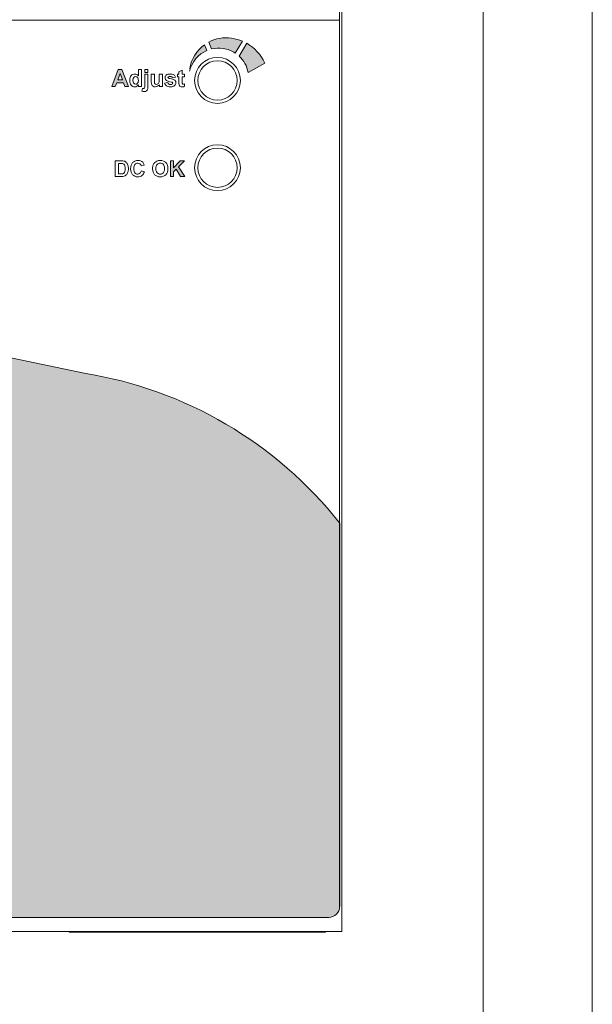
# Model space of a CAD drawing. Header units: millimetres. Extents: x 0 to 420, y 0 to 297.
# Tile 9 of 14: x 367 to 420, y 80 to 171. Entities that reach past the tile are written whole.
import ezdxf

# ---------------------------------------------------------------- set-up
doc = ezdxf.new("R2010")
doc.units = ezdxf.units.MM
doc.layers.get('0').update_dxf_attribs({"linetype": 'CONTINUOUS', "lineweight": 13})

msp = doc.modelspace()

# ---------------------------------------------------------------- hatches: boundary and pattern name
h = msp.add_hatch(color=18)
edge = h.paths.add_edge_path()
edge.add_line((373.398, 138.307), (333.355, 146.747))
edge.add_arc((338.214, 172.337), 26.047, 183.70009, 259.24875, ccw=False)
edge.add_line((312.221, 170.656), (312.221, 89.436))
edge.add_arc((313.221, 89.436), 1, 180, 270)
edge.add_line((313.221, 88.436), (395.821, 88.436))
edge.add_arc((395.821, 89.436), 1, 270, 360)
edge.add_line((396.821, 89.436), (396.821, 124.582))
edge.add_arc((367.47, 101.341), 37.438, 38.37297, 80.88892)
edge = h.paths.add_edge_path(flags=16)
edge.add_line((344.201, 114.784), (364.841, 114.784))
edge.add_line((364.841, 114.784), (364.841, 112.886))
edge.add_line((364.841, 112.886), (365.641, 112.886))
edge.add_arc((365.641, 112.386), 0.5, 0, 90, ccw=False)
edge.add_line((366.141, 112.386), (366.141, 102.686))
edge.add_arc((365.641, 102.686), 0.5, -90, 0, ccw=False)
edge.add_line((365.641, 102.186), (343.401, 102.186))
edge.add_arc((343.401, 102.686), 0.5, 180, 270, ccw=False)
edge.add_line((342.901, 102.686), (342.901, 112.386))
edge.add_arc((343.401, 112.386), 0.5, 90, 180, ccw=False)
edge.add_line((343.401, 112.886), (344.201, 112.886))
edge.add_line((344.201, 112.886), (344.201, 114.784))
h = msp.add_hatch(color=256)
h.dxf.hatch_style = 2
edge = h.paths.add_edge_path()
edge.add_spline(control_points=[(388.437, 165.869), (388.437, 165.869), (389.956, 166.729), (389.956, 166.729)], knot_values=[2, 2, 2, 2, 3, 3, 3, 3], degree=3, periodic=0)
edge.add_spline(control_points=[(389.956, 166.729), (389.59, 167.498), (389.045, 168.124), (388.301, 168.534)], knot_values=[3, 3, 3, 3, 4, 4, 4, 4], degree=3, periodic=0)
edge.add_spline(control_points=[(388.301, 168.534), (388.301, 168.534), (387.605, 167.364), (387.605, 167.364)], knot_values=[0, 0, 0, 0, 1, 1, 1, 1], degree=3, periodic=0)
edge.add_spline(control_points=[(387.605, 167.364), (388.029, 166.969), (388.325, 166.449), (388.437, 165.869)], knot_values=[1, 1, 1, 1, 2, 2, 2, 2], degree=3, periodic=0)
edge = h.paths.add_edge_path()
edge.add_spline(control_points=[(387.255, 167.639), (387.255, 167.639), (387.903, 168.729), (387.903, 168.729)], knot_values=[5, 5, 5, 5, 6, 6, 6, 6], degree=3, periodic=0)
edge.add_spline(control_points=[(387.903, 168.729), (387.6, 168.853), (387.269, 168.947), (386.907, 169.001)], knot_values=[0, 0, 0, 0, 1, 1, 1, 1], degree=3, periodic=0)
edge.add_spline(control_points=[(386.907, 169.001), (386.159, 169.117), (385.432, 168.971), (384.814, 168.639)], knot_values=[1, 1, 1, 1, 2, 2, 2, 2], degree=3, periodic=0)
edge.add_spline(control_points=[(384.814, 168.639), (384.814, 168.639), (385.071, 168.02), (385.071, 168.02)], knot_values=[2, 2, 2, 2, 3, 3, 3, 3], degree=3, periodic=0)
edge.add_spline(control_points=[(385.071, 168.02), (385.415, 168.106), (385.781, 168.128), (386.154, 168.071)], knot_values=[3, 3, 3, 3, 4, 4, 4, 4], degree=3, periodic=0)
edge.add_spline(control_points=[(386.154, 168.071), (386.562, 168.009), (386.932, 167.854), (387.255, 167.639)], knot_values=[4, 4, 4, 4, 5, 5, 5, 5], degree=3, periodic=0)
edge = h.paths.add_edge_path()
edge.add_spline(control_points=[(384.651, 167.879), (384.651, 167.879), (384.432, 168.403), (384.432, 168.403)], knot_values=[3, 3, 3, 3, 4, 4, 4, 4], degree=3, periodic=0)
edge.add_spline(control_points=[(384.432, 168.403), (383.73, 167.895), (383.222, 167.118), (383.08, 166.193)], knot_values=[0, 0, 0, 0, 1, 1, 1, 1], degree=3, periodic=0)
edge.add_spline(control_points=[(383.08, 166.193), (383.069, 166.121), (383.065, 166.05), (383.059, 165.978)], knot_values=[1, 1, 1, 1, 2, 2, 2, 2], degree=3, periodic=0)
edge.add_spline(control_points=[(383.059, 165.978), (383.263, 166.852), (383.871, 167.543), (384.651, 167.879)], knot_values=[2, 2, 2, 2, 3, 3, 3, 3], degree=3, periodic=0)
h = msp.add_hatch(color=256)
h.dxf.hatch_style = 2
h.paths.add_polyline_path([(377.469, 164.574), (377.13, 164.574), (376.995, 164.925), (376.377, 164.925), (376.249, 164.574), (375.918, 164.574), (376.52, 166.12), (376.85, 166.12)])
h.paths.add_polyline_path([(376.895, 165.185), (376.681, 165.759), (376.473, 165.185)])
h = msp.add_hatch(color=256)
h.dxf.hatch_style = 2
h.paths.add_polyline_path([(381.306, 156.325), (381.306, 157.775), (381.599, 157.775), (381.599, 157.131), (382.191, 157.775), (382.584, 157.775), (382.038, 157.21), (382.614, 156.325), (382.235, 156.325), (381.836, 157.005), (381.599, 156.763), (381.599, 156.325)])

# ---------------------------------------------------------------- linework, layer by layer
at = {"linetype": 'Continuous'}
for p, q in [((397.021, 208.134), (397.021, 120.637)), ((397.021, 120.637), (397.021, 87.134)), ((397.021, 87.134), (312.021, 87.134)), ((372.021, 87.134), (372.021, 87.084)), ((395.521, 87.084), (372.021, 87.084)), ((395.521, 87.134), (395.521, 87.084))]:
    msp.add_line(p, q, dxfattribs=at)
for p, q in [((396.821, 205.835), (396.821, 89.436)), ((312.221, 170.656), (396.821, 170.656)), ((375.918, 164.574), (376.52, 166.12)), ((376.52, 166.12), (376.85, 166.12)), ((376.85, 166.12), (377.469, 164.574)), ((378.945, 165.845), (378.945, 166.12)), ((378.945, 166.12), (379.241, 166.12)), ((379.241, 166.12), (379.241, 165.845)), ((376.681, 165.759), (376.473, 165.185)), ((376.473, 165.185), (376.895, 165.185)), ((376.895, 165.185), (376.681, 165.759)), ((379.241, 165.845), (378.945, 165.845)), ((376.249, 164.574), (375.918, 164.574)), ((376.377, 164.925), (376.249, 164.574)), ((376.995, 164.925), (376.377, 164.925)), ((377.13, 164.574), (376.995, 164.925)), ((377.469, 164.574), (377.13, 164.574)), ((381.306, 156.325), (381.306, 157.775)), ((381.306, 157.775), (381.599, 157.775)), ((381.599, 157.775), (381.599, 157.131)), ((381.599, 157.131), (382.191, 157.775)), ((381.836, 157.005), (381.599, 156.763)), ((382.235, 156.325), (381.836, 157.005)), ((382.584, 157.775), (382.038, 157.21)), ((382.038, 157.21), (382.614, 156.325)), ((382.191, 157.775), (382.584, 157.775)), ((381.599, 156.325), (381.306, 156.325)), ((381.599, 156.763), (381.599, 156.325)), ((382.614, 156.325), (382.235, 156.325)), ((395.821, 88.436), (313.221, 88.436))]:
    msp.add_line(p, q)
at = {"color": 7, "linetype": 'Continuous'}
msp.add_line((373.398, 138.307), (333.355, 146.747), dxfattribs=at)
at = {"lineweight": 30}
msp.add_line((396.821, 124.582), (396.821, 89.436), dxfattribs=at)
at = {"ltscale": 5}
for points in [[(0, 0), (420, 0), (420, 297), (0, 297)], [(10, 10), (410, 10), (410, 287), (10, 287)]]:
    msp.add_lwpolyline(points, close=True, dxfattribs=at)
for centre, radius in [((385.618, 165.134), 2.1), ((385.618, 165.134), 1.8), ((385.618, 157.134), 2.1), ((385.618, 157.134), 1.8)]:
    msp.add_circle(centre, radius)
at = {"color": 7, "linetype": 'Continuous'}
msp.add_arc((367.47, 101.341), 37.438, 38.37297, 80.88892, dxfattribs=at)
msp.add_arc((395.821, 89.436), 1, 270, 0)
for points in [[(386.907, 169.001), (386.159, 169.117), (385.432, 168.971), (384.814, 168.639)], [(387.903, 168.729), (387.6, 168.853), (387.269, 168.947), (386.907, 169.001)], [(387.255, 167.639), (387.255, 167.639), (387.903, 168.729), (387.903, 168.729)], [(383.059, 165.978), (383.263, 166.852), (383.871, 167.543), (384.651, 167.879)], [(384.432, 168.403), (383.73, 167.895), (383.222, 167.118), (383.08, 166.193)], [(384.651, 167.879), (384.651, 167.879), (384.432, 168.403), (384.432, 168.403)], [(384.814, 168.639), (384.814, 168.639), (385.071, 168.02), (385.071, 168.02)], [(385.071, 168.02), (385.415, 168.106), (385.781, 168.128), (386.154, 168.071)], [(386.154, 168.071), (386.562, 168.009), (386.932, 167.854), (387.255, 167.639)], [(388.301, 168.534), (388.301, 168.534), (387.605, 167.364), (387.605, 167.364)], [(389.956, 166.729), (389.59, 167.498), (389.045, 168.124), (388.301, 168.534)], [(387.605, 167.364), (388.029, 166.969), (388.325, 166.449), (388.437, 165.869)], [(378.363, 165.563), (378.363, 165.563), (378.363, 166.12), (378.363, 166.12)], [(378.363, 166.12), (378.363, 166.12), (378.659, 166.12), (378.659, 166.12)], [(378.659, 166.12), (378.659, 166.12), (378.659, 164.574), (378.659, 164.574)], [(382.084, 165.916), (382.084, 165.916), (382.381, 166.089), (382.381, 166.089)], [(382.381, 166.089), (382.381, 166.089), (382.381, 165.694), (382.381, 165.694)], [(388.437, 165.869), (388.437, 165.869), (389.956, 166.729), (389.956, 166.729)], [(377.94, 165.409), (377.892, 165.353), (377.868, 165.269), (377.868, 165.158)], [(377.868, 165.158), (377.868, 165.039), (377.885, 164.952), (377.918, 164.899)], [(378.945, 164.626), (378.945, 164.626), (378.945, 165.694), (378.945, 165.694)], [(378.945, 165.694), (378.945, 165.694), (379.241, 165.694), (379.241, 165.694)], [(379.241, 165.694), (379.241, 165.694), (379.241, 164.609), (379.241, 164.609)], [(379.545, 164.985), (379.545, 164.985), (379.545, 165.694), (379.545, 165.694)], [(379.545, 165.694), (379.545, 165.694), (379.841, 165.694), (379.841, 165.694)], [(379.841, 165.694), (379.841, 165.694), (379.841, 165.18), (379.841, 165.18)], [(379.841, 165.18), (379.841, 165.022), (379.846, 164.926), (379.857, 164.89)], [(380.245, 164.919), (380.259, 164.961), (380.267, 165.061), (380.267, 165.221)], [(380.267, 165.221), (380.267, 165.221), (380.267, 165.694), (380.267, 165.694)], [(380.267, 165.694), (380.267, 165.694), (380.563, 165.694), (380.563, 165.694)], [(380.563, 165.694), (380.563, 165.694), (380.563, 164.574), (380.563, 164.574)], [(381.394, 164.979), (381.155, 165.032), (381.004, 165.08), (380.94, 165.123)], [(381.494, 165.371), (381.482, 165.415), (381.459, 165.449), (381.426, 165.472)], [(381.773, 165.423), (381.773, 165.423), (381.494, 165.371), (381.494, 165.371)], [(381.62, 165.644), (381.694, 165.595), (381.745, 165.52), (381.773, 165.423)], [(381.948, 165.458), (381.948, 165.458), (381.948, 165.694), (381.948, 165.694)], [(381.948, 165.694), (381.948, 165.694), (382.084, 165.694), (382.084, 165.694)], [(382.084, 165.458), (382.084, 165.458), (381.948, 165.458), (381.948, 165.458)], [(382.084, 165.694), (382.084, 165.694), (382.084, 165.916), (382.084, 165.916)], [(382.084, 164.97), (382.084, 164.97), (382.084, 165.458), (382.084, 165.458)], [(382.381, 165.694), (382.381, 165.694), (382.584, 165.694), (382.584, 165.694)], [(382.584, 165.458), (382.584, 165.458), (382.381, 165.458), (382.381, 165.458)], [(382.381, 165.458), (382.381, 165.458), (382.381, 165.006), (382.381, 165.006)], [(382.584, 165.694), (382.584, 165.694), (382.584, 165.458), (382.584, 165.458)], [(378.384, 164.739), (378.338, 164.675), (378.284, 164.627), (378.222, 164.596)], [(378.384, 164.574), (378.384, 164.574), (378.384, 164.739), (378.384, 164.739)], [(378.659, 164.574), (378.659, 164.574), (378.384, 164.574), (378.384, 164.574)], [(378.697, 164.152), (378.697, 164.152), (378.749, 164.405), (378.749, 164.405)], [(378.749, 164.405), (378.763, 164.401), (378.776, 164.4), (378.788, 164.398)], [(378.897, 164.415), (378.916, 164.427), (378.929, 164.443), (378.935, 164.462)], [(378.935, 164.462), (378.942, 164.48), (378.945, 164.535), (378.945, 164.626)], [(379.213, 164.308), (379.195, 164.248), (379.159, 164.203), (379.105, 164.17)], [(379.241, 164.609), (379.241, 164.466), (379.232, 164.365), (379.213, 164.308)], [(379.585, 164.737), (379.558, 164.797), (379.545, 164.88), (379.545, 164.985)], [(379.714, 164.598), (379.655, 164.631), (379.611, 164.678), (379.585, 164.737)], [(379.857, 164.89), (379.868, 164.855), (379.888, 164.826), (379.917, 164.806)], [(380.288, 164.742), (380.247, 164.682), (380.194, 164.635), (380.127, 164.601)], [(380.162, 164.816), (380.203, 164.844), (380.23, 164.878), (380.245, 164.919)], [(380.288, 164.574), (380.288, 164.574), (380.288, 164.742), (380.288, 164.742)], [(380.563, 164.574), (380.563, 164.574), (380.288, 164.574), (380.288, 164.574)], [(380.765, 164.894), (380.765, 164.894), (381.063, 164.939), (381.063, 164.939)], [(380.94, 164.642), (380.851, 164.704), (380.793, 164.787), (380.765, 164.894)], [(381.063, 164.939), (381.075, 164.881), (381.101, 164.838), (381.139, 164.808)], [(381.493, 164.94), (381.478, 164.954), (381.445, 164.968), (381.394, 164.979)], [(382.094, 164.761), (382.087, 164.795), (382.084, 164.865), (382.084, 164.97)], [(382.135, 164.645), (382.115, 164.674), (382.101, 164.713), (382.094, 164.761)], [(382.381, 165.006), (382.381, 164.915), (382.383, 164.861), (382.387, 164.846)], [(382.583, 164.823), (382.583, 164.823), (382.608, 164.593), (382.608, 164.593)], [(378.807, 164.128), (378.773, 164.133), (378.736, 164.141), (378.697, 164.152)], [(376.236, 157.775), (376.236, 157.775), (376.771, 157.775), (376.771, 157.775)], [(376.236, 156.325), (376.236, 156.325), (376.236, 157.775), (376.236, 157.775)], [(376.529, 157.53), (376.529, 157.53), (376.529, 156.569), (376.529, 156.569)], [(376.66, 157.53), (376.66, 157.53), (376.529, 157.53), (376.529, 157.53)], [(376.901, 157.516), (376.86, 157.525), (376.779, 157.53), (376.66, 157.53)], [(376.771, 157.775), (376.892, 157.775), (376.984, 157.766), (377.047, 157.747)], [(377.036, 157.447), (377.001, 157.481), (376.955, 157.504), (376.901, 157.516)], [(377.119, 157.307), (377.099, 157.367), (377.072, 157.414), (377.036, 157.447)], [(377.047, 157.747), (377.132, 157.722), (377.205, 157.677), (377.266, 157.614)], [(378.908, 157.375), (378.908, 157.375), (378.618, 157.306), (378.618, 157.306)], [(378.76, 157.642), (378.825, 157.58), (378.875, 157.491), (378.908, 157.375)], [(379.667, 157.041), (379.667, 157.189), (379.689, 157.313), (379.733, 157.413)], [(379.858, 156.497), (379.73, 156.629), (379.667, 156.81), (379.667, 157.041)], [(379.733, 157.413), (379.766, 157.487), (379.811, 157.553), (379.868, 157.612)], [(379.868, 157.612), (379.925, 157.67), (379.987, 157.714), (380.056, 157.743)], [(380.079, 157.425), (380.005, 157.343), (379.969, 157.217), (379.969, 157.051)], [(379.969, 157.051), (379.969, 156.886), (380.006, 156.762), (380.083, 156.677)], [(376.787, 156.325), (376.787, 156.325), (376.236, 156.325), (376.236, 156.325)], [(376.529, 156.569), (376.529, 156.569), (376.747, 156.569), (376.747, 156.569)], [(376.747, 156.569), (376.829, 156.569), (376.888, 156.574), (376.924, 156.583)], [(377.046, 156.355), (376.981, 156.335), (376.895, 156.325), (376.787, 156.325)], [(376.924, 156.583), (376.972, 156.595), (377.011, 156.615), (377.043, 156.643)], [(377.043, 156.643), (377.074, 156.671), (377.099, 156.718), (377.119, 156.783)], [(377.252, 156.471), (377.201, 156.421), (377.133, 156.383), (377.046, 156.355)], [(377.407, 156.727), (377.371, 156.621), (377.319, 156.536), (377.252, 156.471)], [(378.507, 156.624), (378.563, 156.674), (378.604, 156.752), (378.628, 156.858)], [(378.628, 156.858), (378.628, 156.858), (378.912, 156.768), (378.912, 156.768)], [(378.912, 156.768), (378.869, 156.609), (378.796, 156.492), (378.695, 156.415)]]:
    msp.add_open_spline(points, degree=3)
for points, knots in [([(378.222, 164.596), (378.16, 164.565), (378.097, 164.549), (378.034, 164.549), (377.905, 164.549), (377.795, 164.601), (377.704, 164.704), (377.612, 164.808), (377.566, 164.952), (377.566, 165.138), (377.566, 165.328), (377.611, 165.472), (377.7, 165.571)], [3, 3, 3, 3, 4, 4, 4, 5, 5, 5, 6, 6, 6, 7, 7, 7, 7]), ([(377.7, 165.571), (377.789, 165.67), (377.902, 165.719), (378.038, 165.719), (378.163, 165.719), (378.271, 165.668), (378.363, 165.563)], [7, 7, 7, 7, 8, 8, 8, 9, 9, 9, 9]), ([(378.294, 165.407), (378.248, 165.464), (378.189, 165.493), (378.116, 165.493), (378.046, 165.493), (377.987, 165.465), (377.94, 165.409)], [5, 5, 5, 5, 6, 6, 6, 7, 7, 7, 7]), ([(378.292, 164.87), (378.34, 164.928), (378.364, 165.014), (378.364, 165.13), (378.364, 165.258), (378.341, 165.351), (378.294, 165.407)], [3, 3, 3, 3, 4, 4, 4, 5, 5, 5, 5]), ([(380.94, 165.123), (380.851, 165.184), (380.807, 165.268), (380.807, 165.375), (380.807, 165.473), (380.844, 165.554), (380.922, 165.62)], [8, 8, 8, 8, 9, 9, 9, 10, 10, 10, 10]), ([(380.922, 165.62), (380.998, 165.686), (381.117, 165.719), (381.278, 165.719), (381.431, 165.719), (381.545, 165.694), (381.62, 165.644)], [10, 10, 10, 10, 11, 11, 11, 12, 12, 12, 12]), ([(381.115, 165.473), (381.093, 165.458), (381.081, 165.438), (381.081, 165.413), (381.081, 165.392), (381.092, 165.374), (381.111, 165.36)], [17, 17, 17, 17, 18, 18, 18, 19, 19, 19, 19]), ([(381.111, 165.36), (381.138, 165.34), (381.23, 165.312), (381.388, 165.276), (381.546, 165.24), (381.656, 165.196), (381.718, 165.145)], [19, 19, 19, 19, 20, 20, 20, 21, 21, 21, 21]), ([(381.426, 165.472), (381.392, 165.495), (381.345, 165.506), (381.283, 165.506), (381.205, 165.506), (381.149, 165.495), (381.115, 165.473)], [15, 15, 15, 15, 16, 16, 16, 17, 17, 17, 17]), ([(381.718, 165.145), (381.78, 165.092), (381.811, 165.019), (381.811, 164.924), (381.811, 164.822), (381.768, 164.733), (381.682, 164.66)], [21, 21, 21, 21, 22, 22, 22, 23, 23, 23, 23]), ([(377.918, 164.899), (377.966, 164.822), (378.033, 164.783), (378.118, 164.783), (378.186, 164.783), (378.244, 164.812), (378.292, 164.87)], [1, 1, 1, 1, 2, 2, 2, 3, 3, 3, 3]), ([(378.788, 164.398), (378.8, 164.396), (378.812, 164.395), (378.823, 164.395), (378.853, 164.395), (378.877, 164.401), (378.897, 164.415)], [8, 8, 8, 8, 9, 9, 9, 10, 10, 10, 10]), ([(380.127, 164.601), (380.061, 164.567), (379.991, 164.549), (379.917, 164.549), (379.842, 164.549), (379.774, 164.565), (379.714, 164.598)], [2, 2, 2, 2, 3, 3, 3, 4, 4, 4, 4]), ([(379.917, 164.806), (379.946, 164.785), (379.982, 164.775), (380.027, 164.775), (380.077, 164.775), (380.122, 164.788), (380.162, 164.816)], [11, 11, 11, 11, 12, 12, 12, 13, 13, 13, 13]), ([(381.682, 164.66), (381.597, 164.586), (381.47, 164.549), (381.302, 164.549), (381.15, 164.549), (381.028, 164.58), (380.94, 164.642)], [23, 23, 23, 23, 24, 24, 24, 25, 25, 25, 25]), ([(381.139, 164.808), (381.179, 164.777), (381.232, 164.763), (381.302, 164.763), (381.378, 164.763), (381.436, 164.777), (381.475, 164.805)], [2, 2, 2, 2, 3, 3, 3, 4, 4, 4, 4]), ([(381.475, 164.805), (381.501, 164.825), (381.514, 164.851), (381.514, 164.884), (381.514, 164.907), (381.507, 164.925), (381.493, 164.94)], [4, 4, 4, 4, 5, 5, 5, 6, 6, 6, 6]), ([(382.608, 164.593), (382.539, 164.564), (382.461, 164.549), (382.374, 164.549), (382.32, 164.549), (382.272, 164.558), (382.229, 164.576), (382.187, 164.594), (382.155, 164.617), (382.135, 164.645)], [8, 8, 8, 8, 9, 9, 9, 10, 10, 10, 11, 11, 11, 11]), ([(382.387, 164.846), (382.391, 164.832), (382.4, 164.819), (382.413, 164.809), (382.427, 164.799), (382.444, 164.795), (382.464, 164.795), (382.491, 164.795), (382.53, 164.804), (382.583, 164.823)], [4, 4, 4, 4, 5, 5, 5, 6, 6, 6, 7, 7, 7, 7]), ([(379.105, 164.17), (379.052, 164.137), (378.985, 164.12), (378.902, 164.12), (378.873, 164.12), (378.841, 164.123), (378.807, 164.128)], [3, 3, 3, 3, 4, 4, 4, 5, 5, 5, 5]), ([(377.119, 156.783), (377.139, 156.848), (377.149, 156.937), (377.149, 157.049), (377.149, 157.161), (377.139, 157.247), (377.119, 157.307)], [5, 5, 5, 5, 6, 6, 6, 7, 7, 7, 7]), ([(377.266, 157.614), (377.326, 157.55), (377.373, 157.471), (377.404, 157.379), (377.436, 157.286), (377.452, 157.172), (377.452, 157.036), (377.452, 156.916), (377.437, 156.814), (377.407, 156.727)], [3, 3, 3, 3, 4, 4, 4, 5, 5, 5, 6, 6, 6, 6]), ([(377.834, 156.497), (377.711, 156.629), (377.649, 156.809), (377.649, 157.037), (377.649, 157.278), (377.711, 157.466), (377.836, 157.599), (377.96, 157.733), (378.124, 157.8), (378.327, 157.8), (378.505, 157.8), (378.649, 157.747), (378.76, 157.642)], [4, 4, 4, 4, 5, 5, 5, 6, 6, 6, 7, 7, 7, 8, 8, 8, 8]), ([(378.618, 157.306), (378.601, 157.381), (378.565, 157.441), (378.511, 157.484), (378.456, 157.528), (378.39, 157.549), (378.312, 157.549), (378.205, 157.549), (378.117, 157.511), (378.051, 157.433), (377.984, 157.356), (377.95, 157.231), (377.95, 157.059), (377.95, 156.875), (377.983, 156.744), (378.049, 156.667)], [10, 10, 10, 10, 11, 11, 11, 12, 12, 12, 13, 13, 13, 14, 14, 14, 15, 15, 15, 15]), ([(380.056, 157.743), (380.146, 157.781), (380.25, 157.8), (380.368, 157.8), (380.582, 157.8), (380.753, 157.733), (380.881, 157.601)], [3, 3, 3, 3, 4, 4, 4, 5, 5, 5, 5]), ([(380.083, 156.677), (380.158, 156.593), (380.254, 156.55), (380.371, 156.55), (380.488, 156.55), (380.583, 156.592), (380.659, 156.676), (380.734, 156.76), (380.771, 156.886), (380.771, 157.055), (380.771, 157.221), (380.734, 157.345), (380.662, 157.427), (380.589, 157.509), (380.492, 157.549), (380.371, 157.549), (380.251, 157.549), (380.153, 157.508), (380.079, 157.425)], [1, 1, 1, 1, 2, 2, 2, 3, 3, 3, 4, 4, 4, 5, 5, 5, 6, 6, 6, 7, 7, 7, 7]), ([(380.881, 157.601), (381.009, 157.468), (381.074, 157.284), (381.074, 157.048), (381.074, 156.814), (381.01, 156.63), (380.883, 156.498)], [5, 5, 5, 5, 6, 6, 6, 7, 7, 7, 7]), ([(378.695, 156.415), (378.594, 156.338), (378.465, 156.3), (378.309, 156.3), (378.117, 156.3), (377.958, 156.366), (377.834, 156.497)], [2, 2, 2, 2, 3, 3, 3, 4, 4, 4, 4]), ([(378.049, 156.667), (378.115, 156.589), (378.201, 156.55), (378.306, 156.55), (378.384, 156.55), (378.451, 156.575), (378.507, 156.624)], [15, 15, 15, 15, 16, 16, 16, 17, 17, 17, 17]), ([(380.883, 156.498), (380.755, 156.366), (380.585, 156.3), (380.372, 156.3), (380.157, 156.3), (379.985, 156.366), (379.858, 156.497)], [7, 7, 7, 7, 8, 8, 8, 9, 9, 9, 9])]:
    msp.add_open_spline(points, degree=3, knots=knots)

doc.saveas('drawing.dxf')
